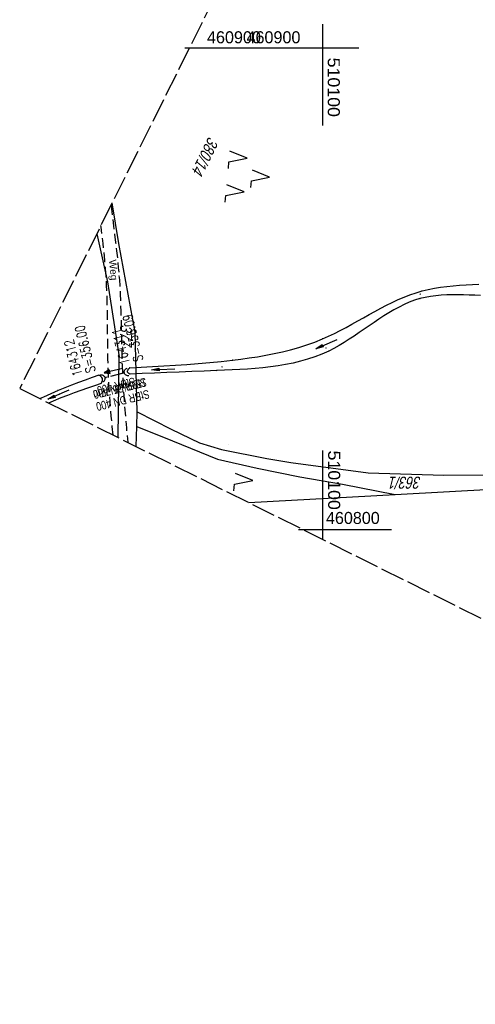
# Model space of a CAD drawing. Extents: x 510037 to 510706, y 460701 to 461658.
# Tile 1 of 34: x 510037 to 510132, y 460701 to 460906. Entities that reach past the tile are written whole.
import ezdxf

# ---------------------------------------------------------------- set-up
doc = ezdxf.new("R2010")
doc.units = 0
doc.header["$LTSCALE"] = 10
doc.header["$MEASUREMENT"] = 0
for name, pattern in [('AUSGEZOGEN', [0]), ('LT00', [0]), ('LT11', [0.3, 0.2, -0.1]), ('LT12', [0.4, 0.3, -0.1]), ('LT14', [0.6, 0.5, -0.1]), ('STRICHLINIE2', [0.375, 0.25, -0.125])]:
    doc.linetypes.add(name, pattern=pattern)
doc.layers.get('0').update_dxf_attribs({"linetype": 'LT00'})
for name, color, linetype in [('--EK_FBR', 1, 'LT00'), ('--EK_Halt-Pfeil', 4, 'LT00'), ('--EK_Haltung', 7, 'STRICHLINIE2'), ('--EK_Haltung-Text', 140, 'LT00'), ('--EK_Schacht-Text', 5, 'LT00'), ('--EL_Halt-Pfeil', 4, 'LT00'), ('--EL_Haltung', 182, 'STRICHLINIE2'), ('--EL_Haltung-Text', 182, 'LT00'), ('DFK_FLUR_NR', 250, 'LT00'), ('DFK_KATASTER', 250, 'LT00'), ('DFK_NUTZUNG', 250, 'LT00'), ('DL', 182, 'LT12'), ('DL_PFEIL', 201, 'LT00'), ('DL_TEXT', 182, 'LT00'), ('FELDWEG_TEXT', 250, 'Continuous'), ('PFEIL', 140, 'AUSGEZOGEN'), ('V108_FELDWEG', 250, 'LT11'), ('V108_GRABEN', 250, 'LT00'), ('V108_PK_GR', 1, 'LT00'), ('V108_RASTER', 250, 'LT00'), ('V108_UK_DURCH', 182, 'LT00'), ('V109_FELDWEG', 250, 'LT11'), ('V109_GRABEN', 250, 'LT00'), ('V109_RASTER', 250, 'LT00'), ('V109_UK_DURCH', 182, 'LT00')]:
    doc.layers.add(name, color=color, linetype=linetype)
doc.layers.add('-BLATT_108-RAND', color=7, linetype='LT14', plot=False)
doc.styles.add('Beschrift', font='ARIAL.TTF')
doc.styles.add('Haltungsbeschriftung', font='ARIAL.TTF', dxfattribs={"width": 0.75})
doc.styles.add('schachtbeschriftung', font='romans.shx', dxfattribs={"width": 0.75, "height": 2})
doc.styles.get("Standard").update_dxf_attribs({"font": 'ARIAL.TTF'})

# ---------------------------------------------------------------- blocks, each defined once
blk = doc.blocks.new('SYMB7051')
at = {"color": 0, "linetype": 'ByBlock'}
blk.add_lwpolyline([(0, 0), (0, 0.06), (0.036, 0.042)], dxfattribs=at)
blk = doc.blocks.new('SYMB7222')
at = {"color": 0, "linetype": 'ByBlock'}
blk.add_line((0, 0.185), (-0.11, -0.185), dxfattribs=at)
blk.add_lwpolyline([(0.25, -0.185), (0.11, -0.185), (0, 0.185)], dxfattribs=at)
blk = doc.blocks.new('SYMB7221')
at = {"color": 0, "linetype": 'ByBlock'}
for p, q in [((0, 0.435), (-0.11, 0.065)), ((0.11, 0.065), (0, 0.435)), ((0.25, 0.065), (0.11, 0.065)), ((-0.35, -0.065), (-0.46, -0.435)), ((0.35, -0.065), (0.24, -0.435))]:
    blk.add_line(p, q, dxfattribs=at)
for points in [[(-0.1, -0.435), (-0.24, -0.435), (-0.35, -0.065)], [(0.6, -0.435), (0.46, -0.435), (0.35, -0.065)]]:
    blk.add_lwpolyline(points, dxfattribs=at)
blk = doc.blocks.new('Pfreil3')
at = {"layer": 'PFEIL'}
blk.add_hatch(color=256, dxfattribs=at).paths.add_polyline_path([(-1.55, 0.27), (-1.55, -0.27), (0, 0)])
for p, q in [((-1.55, 0), (-4.83, 0)), ((-1.55, -0.27), (-1.55, 0.27)), ((-1.55, 0.27), (0, 0)), ((0, 0), (-1.55, -0.27))]:
    blk.add_line(p, q, dxfattribs=at)
blk = doc.blocks.new('SYMB0011')
at = {"color": 0, "linetype": 'ByBlock'}
for p, q in [((0.5, 0), (-0.5, 0)), ((0, 0.5), (0, -0.5))]:
    blk.add_line(p, q, dxfattribs=at)
blk = doc.blocks.new('SYMB1107')
at = {"color": 0, "linetype": 'ByBlock'}
for points in [[(-0.2, 0), (-0.196157, 0.039018), (-0.184776, 0.076537), (-0.166294, 0.111114), (-0.141421, 0.141421), (-0.111114, 0.166294), (-0.076537, 0.184776), (-0.039018, 0.196157), (0, 0.2)], [(0, 0.2), (0.039018, 0.196157), (0.076537, 0.184776), (0.111114, 0.166294), (0.141421, 0.141421), (0.166294, 0.111114), (0.184776, 0.076537), (0.196157, 0.039018), (0.2, 0)]]:
    blk.add_lwpolyline(points, dxfattribs=at)
blk = doc.blocks.new('SYMB0070')
at = {"color": 0, "linetype": 'ByBlock'}
for p, q in [((-0.5, 0), (0.2, 0)), ((0.5, 0), (0.2, 0.1)), ((0.2, 0.1), (0.2, 0)), ((0.468, 0), (0.21, 0.086)), ((0.21, 0.086), (0.21, -0.086)), ((0.21, -0.086), (0.468, 0)), ((0.22, -0.072), (0.437, 0)), ((0.23, -0.058), (0.405, 0)), ((0.24, -0.045), (0.374, 0)), ((0.342, 0), (0.25, 0.031)), ((0.25, 0.031), (0.25, -0.031)), ((0.25, -0.031), (0.342, 0)), ((0.26, -0.017), (0.31, 0)), ((0.27, -0.003), (0.279, 0))]:
    blk.add_line(p, q, dxfattribs=at)
for points in [[(0.2, 0), (0.2, -0.1), (0.5, 0)], [(0.437, 0), (0.22, 0.072), (0.22, -0.072)], [(0.405, 0), (0.23, 0.058), (0.23, -0.058)], [(0.374, 0), (0.24, 0.045), (0.24, -0.045)], [(0.31, 0), (0.26, 0.017), (0.26, -0.017)], [(0.279, 0), (0.27, 0.003), (0.27, -0.003)]]:
    blk.add_lwpolyline(points, dxfattribs=at)

msp = doc.modelspace()

# ---------------------------------------------------------------- linework, layer by layer
at = {"layer": '--EK_FBR', "linetype": 'LT11', "flags": 128}
for points in [[(510056.04, 460867.36), (510056.13, 460866.59), (510056.35, 460864.84), (510056.57, 460863.1), (510056.79, 460861.36), (510057, 460859.61), (510057.2, 460857.87), (510057.39, 460856.12), (510057.56, 460854.37), (510057.71, 460852.63), (510057.84, 460850.79), (510057.94, 460848.96), (510058.02, 460847.12), (510058.08, 460845.29), (510058.13, 460843.45), (510058.17, 460841.62), (510058.21, 460839.78), (510058.25, 460837.94), (510058.3, 460836.1), (510058.36, 460834.27), (510058.43, 460832.43), (510058.54, 460830.16), (510058.69, 460827.89), (510058.85, 460825.62), (510059.03, 460823.35), (510059.23, 460821.08), (510059.44, 460818.82), (510059.51, 460818.09)], [(510056.48, 460819.6), (510056.3, 460821.37), (510056.1, 460823.49), (510055.92, 460825.62), (510055.76, 460827.74), (510055.62, 460829.87), (510055.52, 460832), (510055.46, 460833.71), (510055.41, 460835.41), (510055.38, 460837.12), (510055.36, 460838.82), (510055.34, 460840.53), (510055.33, 460842.24), (510055.31, 460843.95), (510055.28, 460845.65), (510055.25, 460847.36), (510055.19, 460849.06), (510055.12, 460850.77), (510055.02, 460852.47), (510054.9, 460854.2), (510054.75, 460855.92), (510054.58, 460857.65), (510054.39, 460859.37), (510054.2, 460861.09), (510053.99, 460862.81), (510053.95, 460863.16)]]:
    msp.add_lwpolyline(points, dxfattribs=at)
at = {"layer": '--EK_Haltung'}
msp.add_line((510058.86, 460832.52), (510054.72, 460831.5), dxfattribs=at)
at = {"layer": '--EL_Haltung'}
msp.add_line((510058.86, 460832.52), (510054.72, 460831.5), dxfattribs=at)
at = {"layer": '-BLATT_108-RAND'}
msp.add_lwpolyline([(510449.46, 461657.25), (510037.07, 460829.27), (510293.97, 460701.31), (510706.36, 461529.3), (510449.46, 461657.25)], dxfattribs=at)
at = {"layer": 'DFK_KATASTER'}
for p, q in [((510057.68, 460859.37), (510056.29, 460867.86)), ((510053.08, 460861.4), (510055.31, 460851.43)), ((510061.07, 460840.97), (510057.68, 460859.37)), ((510055.31, 460851.43), (510057.7, 460835.87)), ((510061.49, 460824.39), (510061.07, 460840.97)), ((510057.51, 460819.09), (510057.7, 460835.87)), ((510061.41, 460821.39), (510061.49, 460824.39)), ((510061.49, 460824.39), (510068.51, 460820.83)), ((510061.29, 460817.2), (510061.41, 460821.39)), ((510061.41, 460821.39), (510068.81, 460818.38)), ((510068.51, 460820.83), (510074.42, 460818.01)), ((510068.81, 460818.38), (510078.15, 460814.62)), ((510074.42, 460818.01), (510078.99, 460816.57)), ((510078.99, 460816.57), (510088.43, 460814.76)), ((510078.15, 460814.62), (510086.43, 460812.7)), ((510088.43, 460814.76), (510093.43, 460813.92)), ((510086.43, 460812.7), (510095.28, 460810.92)), ((510093.43, 460813.92), (510109.49, 460811.76)), ((510095.28, 460810.92), (510104.11, 460809.36)), ((510109.49, 460811.76), (510125.2, 460811.23)), ((510125.2, 460811.23), (510142.24, 460811.43)), ((510104.11, 460809.36), (510115.05, 460807.23)), ((510115.05, 460807.23), (510150.66, 460809.18)), ((510084.64, 460805.57), (510115.05, 460807.23))]:
    msp.add_line(p, q, dxfattribs=at)
at = {"layer": 'DL'}
msp.add_line((510058.81, 460832.52), (510054.78, 460831.44), dxfattribs=at)
at = {"layer": 'V108_FELDWEG', "flags": 128}
for points in [[(510056.04, 460867.36), (510056.13, 460866.59), (510056.35, 460864.84), (510056.57, 460863.1), (510056.79, 460861.36), (510057, 460859.61), (510057.2, 460857.87), (510057.39, 460856.12), (510057.56, 460854.37), (510057.71, 460852.63), (510057.84, 460850.79), (510057.94, 460848.96), (510058.02, 460847.12), (510058.08, 460845.29), (510058.13, 460843.45), (510058.17, 460841.62), (510058.21, 460839.78), (510058.25, 460837.94), (510058.3, 460836.1), (510058.36, 460834.27), (510058.43, 460832.43), (510058.54, 460830.16), (510058.69, 460827.89), (510058.85, 460825.62), (510059.03, 460823.35), (510059.23, 460821.08), (510059.44, 460818.82), (510059.51, 460818.09)], [(510056.48, 460819.6), (510056.3, 460821.37), (510056.1, 460823.49), (510055.92, 460825.62), (510055.76, 460827.74), (510055.62, 460829.87), (510055.52, 460832), (510055.46, 460833.71), (510055.41, 460835.41), (510055.38, 460837.12), (510055.36, 460838.82), (510055.34, 460840.53), (510055.33, 460842.24), (510055.31, 460843.95), (510055.28, 460845.65), (510055.25, 460847.36), (510055.19, 460849.06), (510055.12, 460850.77), (510055.02, 460852.47), (510054.9, 460854.2), (510054.75, 460855.92), (510054.58, 460857.65), (510054.39, 460859.37), (510054.2, 460861.09), (510053.99, 460862.81), (510053.95, 460863.16)]]:
    msp.add_lwpolyline(points, dxfattribs=at)
at = {"layer": 'V108_GRABEN'}
for points in [[(510059.92, 460833.58), (510062.3, 460833.7), (510064.67, 460833.82), (510067.04, 460833.96), (510069.42, 460834.1), (510071.79, 460834.26), (510074.17, 460834.44), (510076.54, 460834.65), (510078.91, 460834.88), (510081.29, 460835.15), (510083.03, 460835.36), (510084.77, 460835.61), (510086.5, 460835.88), (510088.23, 460836.18), (510089.95, 460836.52), (510091.66, 460836.9), (510093.36, 460837.33), (510095.04, 460837.8), (510096.7, 460838.33), (510098.35, 460838.93), (510099.97, 460839.58), (510101.22, 460840.13), (510102.44, 460840.72), (510103.66, 460841.34), (510104.87, 460841.98), (510106.08, 460842.63), (510107.28, 460843.3), (510108.47, 460843.96), (510109.67, 460844.63), (510110.86, 460845.29), (510112.06, 460845.94), (510113.26, 460846.56), (510114.47, 460847.16), (510115.69, 460847.73), (510116.91, 460848.25), (510118.15, 460848.73), (510119.4, 460849.17), (510120.67, 460849.54), (510121.93, 460849.85), (510123.21, 460850.11), (510124.51, 460850.31), (510125.82, 460850.48), (510127.13, 460850.61), (510128.46, 460850.72), (510129.79, 460850.8), (510131.13, 460850.87), (510132.48, 460850.93)], [(510132.79, 460848.59), (510131.6, 460848.64), (510130.42, 460848.68), (510129.25, 460848.72), (510128.08, 460848.75), (510126.92, 460848.75), (510125.77, 460848.72), (510124.64, 460848.66), (510123.51, 460848.56), (510122.4, 460848.41), (510121.3, 460848.21), (510120.22, 460847.95), (510119.11, 460847.6), (510118.01, 460847.19), (510116.93, 460846.72), (510115.87, 460846.19), (510114.81, 460845.62), (510113.77, 460845.01), (510112.73, 460844.36), (510111.7, 460843.69), (510110.68, 460843), (510109.65, 460842.3), (510108.63, 460841.59), (510107.6, 460840.88), (510106.57, 460840.18), (510105.53, 460839.5), (510104.48, 460838.84), (510103.42, 460838.21), (510102.35, 460837.61), (510101.26, 460837.06), (510099.82, 460836.41), (510098.36, 460835.85), (510096.88, 460835.35), (510095.37, 460834.92), (510093.85, 460834.55), (510092.3, 460834.24), (510090.75, 460833.98), (510089.17, 460833.76), (510087.59, 460833.58), (510086, 460833.43), (510084.41, 460833.31), (510082.81, 460833.21), (510081.21, 460833.13), (510079.61, 460833.06), (510078.01, 460833), (510075.4, 460832.9), (510072.81, 460832.79), (510070.22, 460832.69), (510067.65, 460832.58), (510065.08, 460832.47), (510062.52, 460832.37), (510059.96, 460832.26)], [(510059.96, 460832.26), (510059.74, 460832.4), (510059.57, 460832.54), (510059.46, 460832.7), (510059.46, 460832.9), (510059.56, 460833.11), (510059.72, 460833.34), (510059.92, 460833.58)], [(510053.53, 460832.02), (510052.11, 460831.53), (510050.69, 460831.02), (510049.27, 460830.51), (510047.86, 460829.98), (510046.45, 460829.44), (510045.06, 460828.87), (510043.52, 460828.19), (510041.98, 460827.48), (510041.3, 460827.16)], [(510054.06, 460830.4), (510054.16, 460830.65), (510054.24, 460830.9), (510054.28, 460831.14), (510054.26, 460831.35), (510054.15, 460831.54), (510053.98, 460831.72), (510053.77, 460831.87), (510053.53, 460832.02)], [(510043.11, 460826.26), (510044.12, 460826.71), (510045.66, 460827.37), (510047.04, 460827.92), (510048.43, 460828.45), (510049.83, 460828.95), (510051.24, 460829.44), (510052.65, 460829.92), (510054.06, 460830.4)]]:
    msp.add_lwpolyline(points, dxfattribs=at)
at = {"layer": 'V108_RASTER'}
for p, q in [((510100, 460905), (510100, 460895)), ((510100, 460905), (510100, 460895)), ((510092.54, 460900), (510072.3, 460900)), ((510105, 460900), (510095, 460900)), ((510100, 460816.42), (510100, 460797.92)), ((510095.83, 460800), (510114.33, 460800))]:
    msp.add_line(p, q, dxfattribs=at)
at = {"layer": 'V109_FELDWEG', "flags": 128}
for points in [[(510056.04, 460867.36), (510056.13, 460866.59), (510056.35, 460864.84), (510056.57, 460863.1), (510056.79, 460861.36), (510057, 460859.61), (510057.2, 460857.87), (510057.39, 460856.12), (510057.56, 460854.37), (510057.71, 460852.63), (510057.84, 460850.79), (510057.94, 460848.96), (510058.02, 460847.12), (510058.08, 460845.29), (510058.13, 460843.45), (510058.17, 460841.62), (510058.21, 460839.78), (510058.25, 460837.94), (510058.3, 460836.1), (510058.36, 460834.27), (510058.43, 460832.43), (510058.54, 460830.16), (510058.69, 460827.89), (510058.85, 460825.62), (510059.03, 460823.35), (510059.23, 460821.08), (510059.44, 460818.82), (510059.51, 460818.09)], [(510056.48, 460819.6), (510056.3, 460821.37), (510056.1, 460823.49), (510055.92, 460825.62), (510055.76, 460827.74), (510055.62, 460829.87), (510055.52, 460832), (510055.46, 460833.71), (510055.41, 460835.41), (510055.38, 460837.12), (510055.36, 460838.82), (510055.34, 460840.53), (510055.33, 460842.24), (510055.31, 460843.95), (510055.28, 460845.65), (510055.25, 460847.36), (510055.19, 460849.06), (510055.12, 460850.77), (510055.02, 460852.47), (510054.9, 460854.2), (510054.75, 460855.92), (510054.58, 460857.65), (510054.39, 460859.37), (510054.2, 460861.09), (510053.99, 460862.81), (510053.95, 460863.16)]]:
    msp.add_lwpolyline(points, dxfattribs=at)
at = {"layer": 'V109_GRABEN'}
for points in [[(510059.92, 460833.58), (510062.3, 460833.7), (510064.67, 460833.82), (510067.04, 460833.96), (510069.42, 460834.1), (510071.79, 460834.26), (510074.17, 460834.44), (510076.54, 460834.65), (510078.91, 460834.88), (510081.29, 460835.15), (510083.03, 460835.36), (510084.77, 460835.61), (510086.5, 460835.88), (510088.23, 460836.18), (510089.95, 460836.52), (510091.66, 460836.9), (510093.36, 460837.33), (510095.04, 460837.8), (510096.7, 460838.33), (510098.35, 460838.93), (510099.97, 460839.58), (510101.22, 460840.13), (510102.44, 460840.72), (510103.66, 460841.34), (510104.87, 460841.98), (510106.08, 460842.63), (510107.28, 460843.3), (510108.47, 460843.96), (510109.67, 460844.63), (510110.86, 460845.29), (510112.06, 460845.94), (510113.26, 460846.56), (510114.47, 460847.16), (510115.69, 460847.73), (510116.91, 460848.25), (510118.15, 460848.73), (510119.4, 460849.17), (510120.67, 460849.54), (510121.93, 460849.85), (510123.21, 460850.11), (510124.51, 460850.31), (510125.82, 460850.48), (510127.13, 460850.61), (510128.46, 460850.72), (510129.79, 460850.8), (510131.13, 460850.87), (510132.48, 460850.93)], [(510132.79, 460848.59), (510131.6, 460848.64), (510130.42, 460848.68), (510129.25, 460848.72), (510128.08, 460848.75), (510126.92, 460848.75), (510125.77, 460848.72), (510124.64, 460848.66), (510123.51, 460848.56), (510122.4, 460848.41), (510121.3, 460848.21), (510120.22, 460847.95), (510119.11, 460847.6), (510118.01, 460847.19), (510116.93, 460846.72), (510115.87, 460846.19), (510114.81, 460845.62), (510113.77, 460845.01), (510112.73, 460844.36), (510111.7, 460843.69), (510110.68, 460843), (510109.65, 460842.3), (510108.63, 460841.59), (510107.6, 460840.88), (510106.57, 460840.18), (510105.53, 460839.5), (510104.48, 460838.84), (510103.42, 460838.21), (510102.35, 460837.61), (510101.26, 460837.06), (510099.82, 460836.41), (510098.36, 460835.85), (510096.88, 460835.35), (510095.37, 460834.92), (510093.85, 460834.55), (510092.3, 460834.24), (510090.75, 460833.98), (510089.17, 460833.76), (510087.59, 460833.58), (510086, 460833.43), (510084.41, 460833.31), (510082.81, 460833.21), (510081.21, 460833.13), (510079.61, 460833.06), (510078.01, 460833), (510075.4, 460832.9), (510072.81, 460832.79), (510070.22, 460832.69), (510067.65, 460832.58), (510065.08, 460832.47), (510062.52, 460832.37), (510059.96, 460832.26)], [(510059.96, 460832.26), (510059.74, 460832.4), (510059.57, 460832.54), (510059.46, 460832.7), (510059.46, 460832.9), (510059.56, 460833.11), (510059.72, 460833.34), (510059.92, 460833.58)], [(510053.53, 460832.02), (510052.11, 460831.53), (510050.69, 460831.02), (510049.27, 460830.51), (510047.86, 460829.98), (510046.45, 460829.44), (510045.06, 460828.87), (510043.52, 460828.19), (510041.98, 460827.48), (510041.3, 460827.16)], [(510054.06, 460830.4), (510054.16, 460830.65), (510054.24, 460830.9), (510054.28, 460831.14), (510054.26, 460831.35), (510054.15, 460831.54), (510053.98, 460831.72), (510053.77, 460831.87), (510053.53, 460832.02)], [(510043.11, 460826.26), (510044.12, 460826.71), (510045.66, 460827.37), (510047.04, 460827.92), (510048.43, 460828.45), (510049.83, 460828.95), (510051.24, 460829.44), (510052.65, 460829.92), (510054.06, 460830.4)]]:
    msp.add_lwpolyline(points, dxfattribs=at)
at = {"layer": 'V109_RASTER'}
for p, q in [((510100, 460904.56), (510100, 460883.94)), ((510107.51, 460900), (510071.4, 460900)), ((510100, 460805), (510100, 460797.92)), ((510095, 460800), (510105, 460800))]:
    msp.add_line(p, q, dxfattribs=at)

# ---------------------------------------------------------------- block references
at = {"layer": '--EK_Halt-Pfeil', "xscale": 4.000000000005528, "yscale": 4, "zscale": 4, "rotation": 193.9178500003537}
msp.add_blockref('SYMB0070', (510056.55, 460832.98), dxfattribs=at)
at = {"layer": '--EL_Halt-Pfeil', "xscale": 4.000000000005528, "yscale": 4, "zscale": 4, "rotation": 193.9178500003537}
msp.add_blockref('SYMB0070', (510056.55, 460832.98), dxfattribs=at)
at = {"layer": 'DFK_KATASTER', "yscale": 0.09999999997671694, "zscale": 0.1}
for p, xscale, rotation in [((510080.38, 460817.66), 0.1000000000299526, 3.946490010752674), ((510080.38, 460813.48), 0.1000000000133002, 183.1220099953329)]:
    msp.add_blockref('SYMB7051', p, dxfattribs=dict(at, xscale=xscale, rotation=rotation))
at = {"layer": 'DFK_NUTZUNG', "xscale": 10.00000000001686, "yscale": 10, "zscale": 10, "rotation": 264.7377100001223}
for name, p in [('SYMB7221', (510084.66, 460873.59)), ('SYMB7222', (510083.65, 460810.35))]:
    msp.add_blockref(name, p, dxfattribs=at)
at = {"layer": 'DL_PFEIL', "xscale": 4.000000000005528, "yscale": 4, "zscale": 4, "rotation": 193.9178500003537}
msp.add_blockref('SYMB0070', (510056.55, 460832.98), dxfattribs=at)
at = {"layer": 'PFEIL'}
for p, rotation in [((510098.58, 460837.51), 204.0624605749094), ((510064.47, 460833.12), 182.860005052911), ((510042.9, 460827.05), 203.3214207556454)]:
    msp.add_blockref('Pfreil3', p, dxfattribs=dict(at, rotation=rotation))
at = {"layer": 'V108_FELDWEG', "xscale": 0.09999999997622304, "yscale": 0.09999999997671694, "zscale": 0.1, "rotation": 243.5238000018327}
for p in [(510055.02, 460852.47), (510057.71, 460852.63), (510055.52, 460832), (510058.43, 460832.43)]:
    msp.add_blockref('SYMB0011', p, dxfattribs=at)
at = {"layer": 'V108_PK_GR', "xscale": 0.09999999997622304, "yscale": 0.09999999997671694, "zscale": 0.1, "rotation": 243.5238000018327}
for p in [(510120.67, 460849.54), (510120.22, 460847.95), (510120.31, 460848.87), (510099.97, 460839.58), (510100.7, 460837.7), (510101.26, 460837.06), (510081.29, 460835.15), (510059.92, 460833.58), (510078.01, 460833), (510079.13, 460833.75), (510053.53, 460832.02), (510054.26, 460831.35), (510059.46, 460832.7), (510059.96, 460832.26), (510045.06, 460828.87), (510054.06, 460830.4), (510045.29, 460828.1), (510045.66, 460827.37)]:
    msp.add_blockref('SYMB0011', p, dxfattribs=at)
at = {"layer": 'V108_UK_DURCH', "xscale": 4.000000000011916, "yscale": 4, "zscale": 4}
for p, rotation in [((510059.59, 460832.7), 103.4443), ((510053.99, 460831.32), 290.3557)]:
    msp.add_blockref('SYMB1107', p, dxfattribs=dict(at, rotation=rotation))
at = {"layer": 'V109_FELDWEG', "xscale": 0.1000000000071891, "yscale": 0.09999999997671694, "zscale": 0.1, "rotation": 238.7303999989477}
for p in [(510055.02, 460852.47), (510057.71, 460852.63), (510055.52, 460832), (510058.43, 460832.43)]:
    msp.add_blockref('SYMB0011', p, dxfattribs=at)
at = {"layer": 'V109_UK_DURCH', "zscale": 4}
for p, xscale, yscale, rotation in [((510059.59, 460832.7), 4.000000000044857, 3.999999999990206, 103.4443048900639), ((510053.99, 460831.32), 3.999999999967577, 4.000000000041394, 290.3556559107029)]:
    msp.add_blockref('SYMB1107', p, dxfattribs=dict(at, xscale=xscale, yscale=yscale, rotation=rotation))

# ---------------------------------------------------------------- texts
at = {"layer": '--EK_Haltung-Text', "style": 'Haltungsbeschriftung', "width": 0.75}
for s, p in [('15.6‰ 5.77m', (510063.16, 460831.52)), ('StBR DN 400', (510063.77, 460829.04))]:
    msp.add_text(s, height=1.8, rotation=-166.0822, dxfattribs=at).set_placement(p)
at = {"layer": '--EK_Schacht-Text', "style": 'schachtbeschriftung', "width": 0.75}
for s, rotation, p in [('S=356.09', -256.0822, (510062.77, 460835.16)), ('S=356.00', -256.0789, (510052.84, 460832.84)), ('164311', -256.0822, (510059.97, 460834.47)), ('164312', -256.0789, (510050.05, 460832.14))]:
    msp.add_text(s, height=2, rotation=rotation, dxfattribs=at).set_placement(p)
at = {"layer": '--EL_Haltung-Text', "style": 'Haltungsbeschriftung', "width": 0.75}
msp.add_text('StBR DN 400', height=1.8, rotation=-166.0822, dxfattribs=at).set_placement((510063.16, 460831.52))
at = {"layer": 'DFK_FLUR_NR', "oblique": 13.754, "width": 0.75}
for s, rotation, p in [('380/14', 243.5238, (510076.34, 460881.74)), ('377', 270.0012, (510057.93, 460842.56)), ('363/1', 180.0012, (510120.51, 460810.95))]:
    msp.add_text(s, height=2.5, rotation=rotation, dxfattribs=at).set_placement(p)
at = {"layer": 'DL_TEXT', "style": 'Haltungsbeschriftung', "width": 0.75}
msp.add_text('StBR 400', height=1.8, rotation=-166.0822, dxfattribs=at).set_placement((510060.83, 460831.61))
at = {"layer": 'FELDWEG_TEXT', "insert": (510055.16, 460855.94), "char_height": 1.5, "attachment_point": 7, "rotation": 275.2802, "style": 'Beschrift'}
msp.add_mtext('Weg', dxfattribs=at)
at = {"layer": 'V108_RASTER'}
for s, rotation, width, p in [(' 460900', -0.0019, 0.962, (510075.04, 460901)), (' 510100', -90.0019, 1.058, (510101.15, 460817.41)), (' 460800', -0.0019, 0.958, (510099.77, 460801.12))]:
    msp.add_text(s, height=2.5, rotation=rotation, dxfattribs=dict(at, width=width)).set_placement(p)
at = {"layer": 'V109_RASTER'}
for s, rotation, width, p in [(' 460900', -0.0012, 0.962, (510083.25, 460901)), (' 510100', -90.0012, 1.058, (510101.07, 460899.05))]:
    msp.add_text(s, height=2.5, rotation=rotation, dxfattribs=dict(at, width=width)).set_placement(p)

doc.saveas('drawing.dxf')
